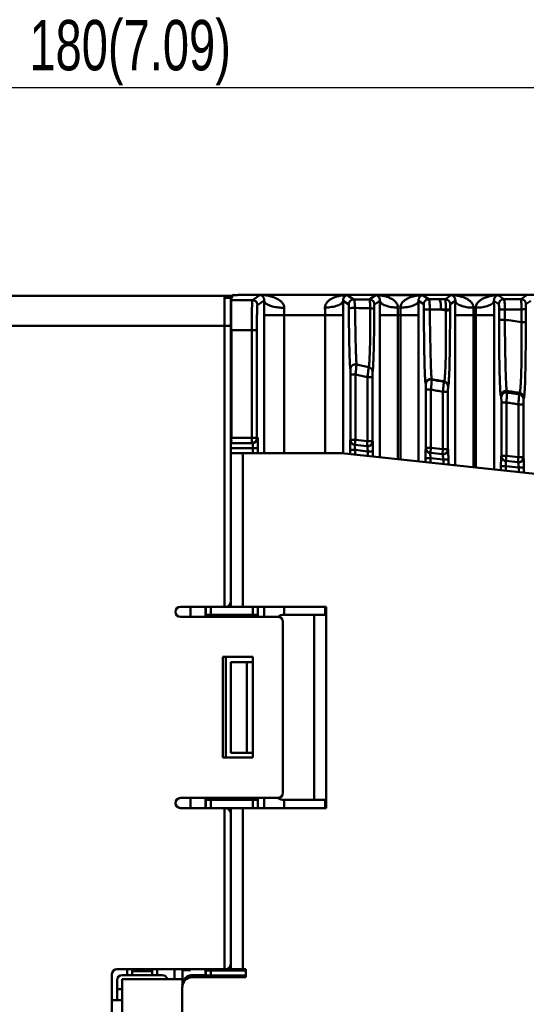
# Model space of a CAD drawing. Header units: millimetres. Extents: x -630 to -92, y 209 to 969.
# Tile 20 of 24: x -259 to -208, y 601 to 699. Entities that reach past the tile are written whole.
import ezdxf

# ---------------------------------------------------------------- set-up
doc = ezdxf.new("R2010")
doc.units = ezdxf.units.MM
doc.header["$LTSCALE"] = 32.67
doc.header["$PDMODE"] = 3
doc.header["$PDSIZE"] = 0.3125
doc.linetypes.add('AM_ISO08W050', pattern=[18, 12, -1.5, 3, -1.5])
doc.layers.get('0').update_dxf_attribs({"linetype": 'CONTINUOUS'})
doc.layers.get('Defpoints').update_dxf_attribs({"linetype": 'CONTINUOUS'})
doc.layers.add('AM_10', color=7, linetype='AM_ISO08W050', lineweight=50)
doc.styles.get("Standard").update_dxf_attribs({"font": 'txt', "width": 0.7})
doc.dimstyles.new('DIMSTYLE_1', dxfattribs={"dimtxt": 5, "dimasz": 0.1875, "dimexe": 0.18, "dimexo": 0.0625, "dimgap": 0.09, "dimtad": 1, "dimdsep": 46, "dimtxsty": 'Standard', "dimblk": '_FILLED', "dimblk1": '_FILLED', "dimblk2": '_FILLED', "dimcen": 0.09, "dimadec": 0, "dimazin": 0, "dimtp": 0.01, "dimtm": 0.01, "dimtfac": 1, "dimtofl": 0, "dimtmove": 0, "dimatfit": 3, "dimldrblk": '_FILLED', "dimfxl": 0, "dimtolj": 1, "dimarcsym": 0})

# ---------------------------------------------------------------- blocks, each defined once
blk = doc.blocks.new('_FILLED')
at = {"color": 0, "linetype": 'ByBlock'}
blk.add_solid([(0, 0), (-1, 0.2), (-1, -0.2)], dxfattribs=at)
blk = doc.blocks.new('*D3')
at = {"color": 0, "linetype": 'Continuous', "lineweight": -2}
for p, q in [((-337.847, 671.654), (-337.847, 693.411)), ((-157.847, 672.86), (-157.847, 693.411)), ((-161.347, 692.411), (-334.347, 692.411))]:
    blk.add_line(p, q, dxfattribs=at)
at = {"layer": 'Defpoints', "color": 0, "linetype": 'Continuous', "lineweight": 0}
for p in [(-337.847, 692.411), (-157.847, 671.86), (-337.847, 670.654)]:
    blk.add_point(p, dxfattribs=at)
at = {"color": 0, "linetype": 'Continuous', "lineweight": -2, "xscale": 3.5, "yscale": 3.5, "zscale": 3.5, "rotation": 180}
blk.add_blockref('_FILLED', (-337.847, 692.411), dxfattribs=at)
at = {"color": 0, "linetype": 'Continuous', "lineweight": -2, "xscale": 3.5, "yscale": 3.5, "zscale": 3.5}
blk.add_blockref('_FILLED', (-157.847, 692.411), dxfattribs=at)
at = {"color": 0, "linetype": 'Continuous', "insert": (-247.847, 695.911), "char_height": 5, "attachment_point": 5}
blk.add_mtext('\\A1;180(7.09)', dxfattribs=at)

msp = doc.modelspace()

# ---------------------------------------------------------------- linework, layer by layer
at = {"layer": 'AM_10', "color": 7, "linetype": 'Continuous'}
for p, q in [((-312.847, 671.76), (-237.67, 671.76)), ((-238.452, 640.86), (-238.452, 671.76)), ((-238.452, 671.56), (-237.771, 671.56)), ((-237.852, 641.36), (-237.852, 671.56)), ((-237.645, 671.811), (-237.847, 671.406)), ((-235.686, 671.334), (-237.812, 671.336)), ((-235.686, 671.334), (-234.926, 671.839)), ((-235.187, 670.834), (-234.522, 671.276)), ((-234.926, 671.839), (-226.267, 671.831)), ((-234.802, 671.86), (-157.847, 671.86)), ((-226.678, 671.271), (-226.116, 670.897)), ((-226.267, 671.831), (-225.616, 671.397)), ((-224.069, 671.401), (-223.426, 671.828)), ((-223.017, 671.269), (-223.569, 670.901)), ((-218.767, 671.824), (-223.426, 671.828)), ((-219.178, 671.264), (-218.655, 670.916)), ((-218.767, 671.824), (-218.155, 671.416)), ((-216.531, 671.419), (-215.926, 671.822)), ((-215.517, 671.262), (-216.032, 670.919)), ((-211.267, 671.817), (-215.926, 671.822)), ((-211.678, 671.258), (-211.187, 670.93)), ((-211.267, 671.817), (-210.686, 671.43)), ((-209.001, 671.433), (-208.426, 671.815)), ((-208.017, 671.255), (-208.501, 670.933)), ((-216.463, 670.392), (-216.463, 670.31)), ((-237.847, 669.46), (-237.852, 669.46)), ((-234.529, 669.837), (-234.529, 656.131)), ((-234.529, 669.837), (-232.53, 669.837)), ((-232.53, 669.837), (-232.53, 656.131)), ((-228.47, 669.834), (-232.53, 669.837)), ((-228.47, 669.834), (-228.47, 656.131)), ((-228.47, 669.833), (-226.67, 669.833)), ((-226.67, 669.833), (-226.67, 656.131)), ((-223.024, 655.723), (-223.024, 669.827)), ((-220.97, 669.827), (-223.024, 669.827)), ((-221.225, 655.531), (-221.225, 669.827)), ((-220.97, 669.827), (-220.97, 655.504)), ((-220.97, 669.827), (-219.17, 669.827)), ((-219.17, 669.827), (-219.17, 655.312)), ((-215.524, 654.923), (-215.524, 669.82)), ((-213.47, 669.82), (-215.524, 669.82)), ((-213.725, 654.731), (-213.725, 669.82)), ((-213.47, 669.82), (-213.47, 654.704)), ((-213.47, 669.82), (-211.67, 669.82)), ((-211.67, 669.82), (-211.67, 654.512)), ((-312.847, 668.76), (-237.852, 668.76)), ((-237.831, 668.76), (-237.809, 666.227)), ((-237.786, 668.336), (-237.786, 657.631)), ((-235.751, 668.334), (-237.786, 668.336)), ((-235.751, 657.131), (-235.751, 668.334)), ((-235.751, 668.334), (-235.251, 668.334)), ((-235.251, 657.631), (-235.251, 668.334)), ((-237.808, 657.631), (-237.808, 665.877)), ((-225.944, 657.448), (-225.944, 663.952)), ((-225.944, 663.952), (-225.444, 663.952)), ((-225.444, 657.448), (-225.444, 663.952)), ((-224.251, 663.684), (-224.251, 657.321)), ((-223.751, 663.684), (-224.251, 663.684)), ((-223.751, 663.684), (-223.751, 657.321)), ((-218.444, 656.648), (-218.444, 662.435)), ((-218.444, 662.435), (-217.944, 662.435)), ((-217.944, 656.648), (-217.944, 662.435)), ((-216.751, 662.22), (-216.751, 656.521)), ((-216.251, 662.22), (-216.751, 662.22)), ((-216.251, 662.22), (-216.251, 656.521)), ((-210.944, 655.848), (-210.944, 661.159)), ((-210.944, 661.159), (-210.444, 661.159)), ((-210.444, 655.848), (-210.444, 661.159)), ((-209.251, 660.973), (-209.251, 655.72)), ((-208.751, 660.973), (-209.251, 660.973)), ((-208.751, 660.973), (-208.751, 655.72)), ((-237.786, 657.631), (-235.173, 657.631)), ((-225.944, 657.448), (-225.444, 657.448)), ((-225.497, 656.951), (-225.444, 657.448)), ((-225.444, 657.448), (-224.251, 657.321)), ((-237.852, 656.631), (-235.146, 656.631)), ((-237.791, 657.131), (-235.672, 657.131)), ((-235.646, 656.631), (-235.646, 656.131)), ((-235.146, 656.631), (-235.146, 656.131)), ((-225.497, 656.951), (-224.304, 656.824)), ((-224.251, 657.321), (-224.304, 656.824)), ((-223.751, 657.321), (-224.251, 657.321)), ((-218.444, 656.648), (-217.944, 656.648)), ((-217.997, 656.151), (-217.944, 656.648)), ((-217.944, 656.648), (-216.751, 656.521)), ((-216.751, 656.521), (-216.804, 656.024)), ((-216.251, 656.521), (-216.751, 656.521)), ((-237.847, 656.131), (-226.847, 656.131)), ((-236.647, 656.131), (-236.647, 640.86)), ((-168.547, 649.91), (-226.847, 656.131)), ((-225.983, 656.039), (-225.983, 656.438)), ((-225.983, 656.438), (-225.483, 656.438)), ((-225.483, 655.986), (-225.483, 656.438)), ((-225.483, 656.438), (-224.212, 656.302)), ((-224.212, 656.302), (-224.212, 655.85)), ((-223.712, 656.302), (-224.212, 656.302)), ((-223.712, 656.302), (-223.712, 655.797)), ((-218.483, 655.238), (-218.483, 655.638)), ((-218.483, 655.638), (-217.983, 655.638)), ((-217.997, 656.151), (-216.804, 656.024)), ((-217.983, 655.185), (-217.983, 655.638)), ((-217.983, 655.638), (-216.712, 655.502)), ((-216.712, 655.502), (-216.712, 655.049)), ((-216.212, 655.502), (-216.712, 655.502)), ((-216.212, 655.502), (-216.212, 654.996)), ((-210.944, 655.848), (-210.444, 655.848)), ((-210.497, 655.351), (-210.444, 655.848)), ((-210.444, 655.848), (-209.251, 655.72)), ((-209.251, 655.72), (-209.304, 655.223)), ((-208.751, 655.72), (-209.251, 655.72)), ((-210.983, 654.438), (-210.983, 654.837)), ((-210.983, 654.837), (-210.483, 654.837)), ((-210.497, 655.351), (-209.304, 655.223)), ((-210.483, 654.385), (-210.483, 654.837)), ((-210.483, 654.837), (-209.212, 654.702)), ((-209.212, 654.702), (-209.212, 654.249)), ((-208.712, 654.702), (-209.212, 654.702)), ((-208.712, 654.702), (-208.712, 654.196)), ((-242.852, 640.86), (-228.347, 640.86)), ((-241.847, 639.86), (-241.847, 640.86)), ((-240.347, 640.86), (-240.347, 639.86)), ((-240.325, 640.86), (-240.325, 640.06)), ((-239.825, 640.86), (-239.825, 640.06)), ((-237.847, 641.36), (-237.847, 640.86)), ((-235.646, 640.86), (-235.646, 640.06)), ((-235.146, 640.86), (-235.146, 640.06)), ((-234.529, 640.86), (-234.529, 639.86)), ((-232.53, 640.86), (-232.53, 640.06)), ((-228.47, 640.86), (-228.47, 640.06)), ((-228.347, 620.86), (-228.347, 640.86)), ((-233.152, 639.86), (-242.852, 639.86)), ((-235.146, 640.06), (-240.325, 640.06)), ((-232.547, 640.06), (-228.347, 640.06)), ((-229.547, 640.06), (-229.547, 621.66)), ((-232.652, 622.36), (-232.652, 639.36)), ((-238.647, 635.879), (-238.647, 625.879)), ((-235.647, 635.879), (-238.647, 635.879)), ((-238.347, 625.879), (-238.347, 635.879)), ((-237.847, 626.36), (-237.847, 635.36)), ((-237.847, 635.36), (-235.647, 635.36)), ((-236.247, 626.36), (-236.247, 635.36)), ((-235.647, 625.879), (-235.647, 635.879)), ((-237.847, 626.36), (-235.647, 626.36)), ((-238.647, 625.879), (-235.647, 625.879)), ((-242.852, 621.86), (-233.152, 621.86)), ((-241.847, 620.86), (-241.847, 621.86)), ((-240.347, 621.86), (-240.347, 620.86)), ((-240.325, 621.66), (-240.325, 620.86)), ((-240.325, 621.66), (-235.146, 621.66)), ((-239.825, 621.66), (-239.825, 620.86)), ((-235.646, 620.86), (-235.646, 621.66)), ((-235.146, 620.86), (-235.146, 621.66)), ((-234.529, 621.86), (-234.529, 620.86)), ((-228.347, 621.66), (-232.547, 621.66)), ((-232.53, 621.66), (-232.53, 620.86)), ((-228.47, 621.66), (-228.47, 620.86)), ((-242.852, 620.86), (-228.347, 620.86)), ((-238.452, 604.86), (-238.452, 620.86)), ((-237.852, 605.36), (-237.852, 620.36)), ((-237.847, 620.86), (-237.847, 620.36)), ((-236.647, 620.86), (-236.647, 604.86)), ((-249.152, 604.86), (-236.347, 604.86)), ((-247.647, 604.26), (-247.647, 604.86)), ((-247.647, 604.76), (-245.647, 604.76)), ((-247.647, 604.66), (-245.647, 604.66)), ((-245.647, 604.86), (-245.647, 604.26)), ((-243.452, 604.86), (-243.452, 603.86)), ((-242.652, 603.102), (-242.652, 604.86)), ((-241.847, 604.76), (-242.652, 604.76)), ((-241.847, 604.76), (-241.847, 604.86)), ((-240.347, 604.86), (-240.347, 604.26)), ((-240.325, 604.86), (-240.325, 604.729)), ((-236.347, 604.729), (-240.325, 604.729)), ((-239.825, 604.86), (-239.825, 604.729)), ((-237.847, 605.36), (-237.847, 604.86)), ((-236.347, 604.06), (-236.347, 604.86)), ((-249.652, 576.36), (-249.652, 604.36)), ((-249.147, 601.76), (-249.147, 603.76)), ((-248.652, 603.86), (-248.652, 576.86)), ((-242.652, 603.86), (-248.652, 603.86)), ((-244.647, 604.26), (-248.647, 604.26)), ((-240.347, 604.26), (-241.659, 604.26)), ((-241.612, 604.213), (-241.659, 604.26)), ((-236.347, 604.06), (-241.659, 604.06)), ((-241.612, 604.06), (-241.612, 604.213)), ((-236.347, 604.213), (-241.612, 604.213)), ((-240.324, 604.237), (-240.347, 604.26)), ((-248.652, 602.86), (-249.147, 602.86)), ((-242.659, 603.06), (-242.659, 577.66)), ((-248.652, 601.76), (-249.652, 601.76))]:
    msp.add_line(p, q, dxfattribs=at)
at = {"layer": 'AM_10', "color": 4, "linetype": 'Continuous'}
for p, q in [((-248.147, 604.26), (-248.147, 604.86)), ((-245.147, 604.86), (-245.147, 604.26))]:
    msp.add_line(p, q, dxfattribs=at)
at = {"layer": 'AM_10', "color": 7, "linetype": 'Continuous'}
for centre, radius, start, end in [((-242.852, 640.36), 0.5, 90, 270), ((-238.352, 641.36), 0.5, 270, 0), ((-233.152, 639.36), 0.5, 0, 90), ((-232.547, 639.06), 1, 90, 126.83346), ((-233.152, 622.36), 0.5, 270, 0), ((-242.852, 621.36), 0.5, 90, 270), ((-232.547, 622.66), 1, 234, 270), ((-238.352, 620.36), 0.5, 0, 90), ((-249.152, 604.36), 0.5, 90, 180), ((-238.352, 605.36), 0.5, 270, 0), ((-248.647, 603.76), 0.5, 90, 180), ((-244.647, 603.76), 0.5, 11.58927, 90), ((-241.659, 603.06), 1, 90, 180)]:
    msp.add_arc(centre, radius, start, end, dxfattribs=at)
for points, start_tangent, end_tangent in [([(-237.788, 669.46), (-237.79, 669.821), (-237.794, 670.439), (-237.799, 670.917), (-237.805, 671.222), (-237.812, 671.336)], (-0.002853, 0.999996), (-0.447513, 0.894277)), ([(-235.041, 671.86), (-235.686, 671.857), (-236.475, 671.85), (-237.099, 671.84), (-237.501, 671.826), (-237.645, 671.811)], (-1, 0.000732), (-0.447841, -0.894113)), ([(-235.751, 668.334), (-235.749, 669.102), (-235.742, 669.819), (-235.732, 670.437), (-235.718, 670.915), (-235.703, 671.22), (-235.686, 671.334)], (0.000159, 1), (0.779226, 0.626743)), ([(-235.686, 671.334), (-235.436, 671.267), (-235.254, 671.084), (-235.187, 670.834)], (0.999999, -0.00137), (0.000456, -1)), ([(-234.926, 671.86), (-235.041, 671.86)], (-1, 0.000751), (-1, 0.000732)), ([(-234.802, 671.86), (-234.926, 671.86)], (-1, 0), (-1, 0.000751)), ([(-234.926, 671.839), (-234.884, 671.831), (-234.843, 671.818)], (0.991605, -0.129304), (0.936537, -0.350568)), ([(-234.926, 671.839), (-234.685, 671.83)], (0.999924, -0.012309), (0.997947, -0.064044)), ([(-234.843, 671.818), (-234.802, 671.8)], (0.936537, -0.350568), (0.892172, -0.451696)), ([(-234.802, 671.8), (-234.761, 671.776), (-234.721, 671.747), (-234.681, 671.711), (-234.645, 671.669), (-234.611, 671.621)], (0.892172, -0.451696), (0.530918, -0.847423)), ([(-234.685, 671.83), (-234.445, 671.808), (-234.206, 671.773), (-233.97, 671.725), (-233.736, 671.662), (-233.508, 671.583), (-233.292, 671.489), (-233.093, 671.379), (-232.896, 671.239), (-232.71, 671.052), (-232.572, 670.817), (-232.524, 670.556)], (0.997947, -0.064044), (-0.018888, -0.999822)), ([(-234.611, 671.621), (-234.578, 671.561), (-234.548, 671.482), (-234.527, 671.384), (-234.522, 671.276)], (0.530918, -0.847423), (-0.051136, -0.998692)), ([(-234.522, 671.276), (-234.527, 670.569), (-234.529, 669.837)], (-0.010075, -0.999949), (0.000079, -1)), ([(-234.522, 671.276), (-234.413, 671.057), (-234.124, 670.859), (-233.683, 670.7), (-233.132, 670.596), (-232.524, 670.556)], (0.067663, -0.997708), (0.99996, -0.008906)), ([(-226.267, 671.831), (-226.603, 671.813), (-226.993, 671.756), (-227.393, 671.651), (-227.759, 671.501), (-228.062, 671.312), (-228.291, 671.092), (-228.432, 670.849), (-228.478, 670.59)], (-0.999936, -0.01128), (0.021194, -0.999775)), ([(-228.478, 670.59), (-227.799, 670.647), (-227.22, 670.795), (-226.827, 671.014), (-226.678, 671.271)], (0.999959, 0.009041), (0.0638, 0.997963)), ([(-226.267, 671.831), (-226.332, 671.818), (-226.406, 671.787), (-226.482, 671.736), (-226.551, 671.667), (-226.607, 671.583), (-226.649, 671.487), (-226.673, 671.381), (-226.678, 671.271)], (-0.993027, -0.117884), (0.049549, -0.998772)), ([(-226.678, 671.271), (-226.672, 670.566), (-226.67, 669.833)], (0.010675, -0.999943), (-0.000086, -1)), ([(-226.116, 670.897), (-226.049, 671.147), (-225.866, 671.33), (-225.616, 671.397)], (0.000458, 1), (1, -0.000457)), ([(-224.069, 671.401), (-224.846, 671.399), (-225.616, 671.397)], (-0.999996, -0.002865), (-0.999995, -0.003086)), ([(-225.493, 670.553), (-225.496, 670.671), (-225.501, 670.783), (-225.508, 670.891), (-225.517, 670.996), (-225.528, 671.097), (-225.542, 671.19), (-225.557, 671.273), (-225.576, 671.338), (-225.595, 671.38), (-225.616, 671.397)], (-0.021385, 0.999771), (-0.990373, 0.138427)), ([(-224.069, 671.401), (-224.058, 671.392), (-224.047, 671.369), (-224.036, 671.33), (-224.025, 671.272), (-224.014, 671.195), (-224.003, 671.095), (-223.994, 670.973), (-223.986, 670.833), (-223.98, 670.68), (-223.977, 670.523)], (0.982416, -0.186705), (0.012824, -0.999918)), ([(-223.569, 670.901), (-223.636, 671.151), (-223.819, 671.334), (-224.069, 671.401)], (-0.000457, 1), (-0.999999, 0.00137)), ([(-223.017, 671.269), (-223.022, 671.38), (-223.046, 671.486), (-223.088, 671.581), (-223.143, 671.664), (-223.211, 671.733), (-223.288, 671.784), (-223.362, 671.815), (-223.426, 671.828)], (0.049647, 0.998767), (-0.992813, 0.119675)), ([(-221.218, 670.586), (-221.265, 670.847), (-221.409, 671.091), (-221.637, 671.309), (-221.935, 671.495), (-222.297, 671.646), (-222.699, 671.752), (-223.091, 671.81), (-223.426, 671.828)], (0.019678, 0.999806), (-0.999914, 0.013106)), ([(-223.024, 669.827), (-223.022, 670.561), (-223.017, 671.269)], (-0.000086, 1), (0.010711, 0.999943)), ([(-221.218, 670.586), (-221.896, 670.643), (-222.475, 670.792), (-222.868, 671.011), (-223.017, 671.269)], (-0.999955, 0.009467), (-0.063581, 0.997977)), ([(-218.767, 671.824), (-219.103, 671.807), (-219.493, 671.75), (-219.893, 671.644), (-220.259, 671.494), (-220.562, 671.305), (-220.791, 671.086), (-220.932, 670.842), (-220.978, 670.583)], (-0.999936, -0.01128), (0.021194, -0.999775)), ([(-220.978, 670.583), (-220.299, 670.64), (-219.72, 670.788), (-219.327, 671.007), (-219.178, 671.264)], (0.999959, 0.009041), (0.063781, 0.997964)), ([(-218.767, 671.824), (-218.832, 671.811), (-218.906, 671.78), (-218.982, 671.729), (-219.051, 671.66), (-219.107, 671.576), (-219.149, 671.48), (-219.173, 671.375), (-219.178, 671.264)], (-0.993027, -0.117884), (0.049549, -0.998772)), ([(-219.178, 671.264), (-219.172, 670.559), (-219.17, 669.827)], (0.010754, -0.999942), (-0.00009, -1)), ([(-218.655, 670.916), (-218.588, 671.166), (-218.405, 671.349), (-218.155, 671.416)], (0.000457, 1), (1, -0.000457)), ([(-217.107, 671.418), (-217.632, 671.417), (-218.155, 671.416)], (-0.999998, -0.002002), (-0.999998, -0.00212)), ([(-218.057, 670.411), (-218.064, 670.791), (-218.086, 671.115), (-218.118, 671.334), (-218.155, 671.416)], (-0.00066, 1), (-0.984636, 0.174618)), ([(-216.531, 671.419), (-216.819, 671.419), (-217.107, 671.418)], (-0.999998, -0.001973), (-0.999998, -0.002001)), ([(-216.943, 670.391), (-216.955, 670.778), (-216.99, 671.109), (-217.044, 671.334), (-217.107, 671.418)], (0.002647, 0.999996), (-0.994518, 0.104568)), ([(-216.531, 671.419), (-216.505, 671.335), (-216.483, 671.11), (-216.468, 670.778), (-216.463, 670.392)], (0.968816, -0.247783), (-0.000745, -1)), ([(-216.032, 670.919), (-216.099, 671.169), (-216.282, 671.352), (-216.531, 671.419)], (-0.000455, 1), (-0.999999, 0.00137)), ([(-215.517, 671.262), (-215.522, 671.373), (-215.546, 671.479), (-215.588, 671.574), (-215.643, 671.657), (-215.711, 671.726), (-215.788, 671.777), (-215.862, 671.808), (-215.926, 671.822)], (0.049647, 0.998767), (-0.992813, 0.119675)), ([(-213.718, 670.579), (-213.765, 670.84), (-213.909, 671.085), (-214.137, 671.302), (-214.435, 671.488), (-214.797, 671.639), (-215.199, 671.745), (-215.591, 671.803), (-215.926, 671.822)], (0.019678, 0.999806), (-0.999914, 0.013106)), ([(-215.524, 669.82), (-215.522, 670.554), (-215.517, 671.262)], (-0.000086, 1), (0.010711, 0.999943)), ([(-213.718, 670.579), (-214.396, 670.636), (-214.975, 670.785), (-215.368, 671.004), (-215.517, 671.262)], (-0.999955, 0.009467), (-0.063581, 0.997977)), ([(-211.267, 671.817), (-211.603, 671.8), (-211.993, 671.743), (-212.393, 671.638), (-212.759, 671.487), (-213.062, 671.299), (-213.291, 671.079), (-213.432, 670.835), (-213.478, 670.576)], (-0.999936, -0.01128), (0.021194, -0.999775)), ([(-213.478, 670.576), (-212.799, 670.633), (-212.22, 670.782), (-211.827, 671.001), (-211.678, 671.258)], (0.999959, 0.009041), (0.063781, 0.997964)), ([(-211.267, 671.817), (-211.332, 671.804), (-211.406, 671.773), (-211.482, 671.723), (-211.551, 671.653), (-211.607, 671.569), (-211.649, 671.473), (-211.673, 671.368), (-211.678, 671.258)], (-0.993027, -0.117884), (0.049549, -0.998772)), ([(-211.678, 671.258), (-211.672, 670.552), (-211.67, 669.82)], (0.010754, -0.999942), (-0.00009, -1)), ([(-211.187, 670.93), (-211.12, 671.18), (-210.937, 671.363), (-210.686, 671.43)], (0.000455, 1), (1, -0.000457)), ([(-209.001, 671.433), (-209.844, 671.431), (-210.686, 671.43)], (-0.999999, -0.001603), (-0.999999, -0.001687)), ([(-210.6, 670.407), (-210.606, 670.793), (-210.625, 671.123), (-210.653, 671.347), (-210.686, 671.43)], (0.001111, 0.999999), (-0.980385, 0.197092)), ([(-209.001, 671.433), (-208.978, 671.349), (-208.96, 671.126), (-208.947, 670.797), (-208.943, 670.412)], (0.957669, -0.287873), (-0.000269, -1)), ([(-208.501, 670.933), (-208.568, 671.183), (-208.751, 671.366), (-209.001, 671.433)], (-0.000454, 1), (-0.999999, 0.00137)), ([(-235.251, 668.334), (-235.249, 668.971), (-235.243, 669.57), (-235.232, 670.086), (-235.219, 670.486), (-235.203, 670.74), (-235.187, 670.834)], (0.000006, 1), (0.828501, 0.559988)), ([(-232.524, 670.556), (-232.529, 670.203), (-232.53, 669.837)], (-0.019302, -0.999814), (0.000925, -1)), ([(-228.478, 670.59), (-228.472, 670.219), (-228.47, 669.834)], (0.02119, -0.999775), (0.000813, -1)), ([(-226.103, 670.475), (-226.104, 670.534), (-226.104, 670.59), (-226.105, 670.644), (-226.106, 670.697), (-226.107, 670.747), (-226.108, 670.794), (-226.11, 670.835), (-226.112, 670.867), (-226.116, 670.897)], (-0.004227, 0.999991), (-0.831663, 0.555281)), ([(-226.103, 670.475), (-226.05, 670.509), (-225.91, 670.536), (-225.712, 670.552), (-225.493, 670.553)], (0.160071, 0.987105), (0.999488, -0.032)), ([(-225.954, 664.458), (-225.991, 664.907), (-226.024, 665.62), (-226.053, 666.569), (-226.076, 667.721), (-226.093, 669.037), (-226.103, 670.475)], (-0.121539, 0.992587), (-0.004218, 0.999991)), ([(-225.344, 664.935), (-225.369, 665.353), (-225.395, 666.018), (-225.421, 666.904), (-225.447, 667.98), (-225.471, 669.21), (-225.493, 670.553)], (-0.082848, 0.996562), (-0.014754, 0.999891)), ([(-223.977, 670.523), (-224.738, 670.538), (-225.493, 670.553)], (-0.999807, 0.019636), (-0.9998, 0.019977)), ([(-223.977, 670.523), (-223.973, 669.101), (-223.983, 667.799), (-224.004, 666.665), (-224.038, 665.741), (-224.081, 665.064), (-224.134, 664.667)], (0.00701, -0.999975), (-0.221972, -0.975053)), ([(-223.582, 670.462), (-223.637, 670.489), (-223.777, 670.511), (-223.977, 670.523)], (-0.202581, 0.979265), (-0.999543, 0.030243)), ([(-223.582, 670.462), (-223.592, 668.94), (-223.609, 667.546), (-223.634, 666.331), (-223.665, 665.34), (-223.701, 664.613), (-223.74, 664.186)], (-0.003288, -0.999995), (-0.151283, -0.98849)), ([(-223.569, 670.901), (-223.572, 670.885), (-223.574, 670.866), (-223.576, 670.837), (-223.577, 670.798), (-223.579, 670.748), (-223.58, 670.687), (-223.581, 670.617), (-223.582, 670.541), (-223.582, 670.462)], (-0.832708, -0.553713), (-0.003305, -0.999995)), ([(-221.225, 669.827), (-221.223, 670.213), (-221.218, 670.586)], (-0.000834, 1), (0.019611, 0.999808)), ([(-220.978, 670.583), (-220.972, 670.212), (-220.97, 669.827)], (0.021203, -0.999775), (0.000813, -1)), ([(-218.642, 670.413), (-218.643, 670.603), (-218.646, 670.765), (-218.65, 670.875), (-218.655, 670.916)], (0.000171, 1), (-0.8289, 0.559397)), ([(-218.467, 662.985), (-218.507, 663.293), (-218.545, 663.916), (-218.578, 664.824), (-218.605, 665.978), (-218.626, 667.333), (-218.638, 668.835), (-218.642, 670.413)], (-0.27036, 0.962759), (0.000127, 1)), ([(-218.642, 670.413), (-218.592, 670.412), (-218.459, 670.411), (-218.27, 670.411), (-218.057, 670.411)], (0.979432, -0.201774), (1, 0.000798)), ([(-217.878, 663.475), (-217.904, 663.762), (-217.933, 664.343), (-217.961, 665.189), (-217.989, 666.265), (-218.015, 667.528), (-218.038, 668.93), (-218.057, 670.411)], (-0.186991, 0.982362), (-0.010981, 0.99994)), ([(-216.943, 670.391), (-217.501, 670.401), (-218.057, 670.411)], (-0.999838, 0.017972), (-0.999834, 0.018244)), ([(-216.463, 670.392), (-216.703, 670.391), (-216.943, 670.391)], (-0.999996, -0.002931), (-0.999996, -0.00296)), ([(-216.463, 670.31), (-216.703, 670.35), (-216.943, 670.391)], (-0.986295, 0.164989), (-0.986052, 0.166436)), ([(-216.463, 670.31), (-216.452, 668.807), (-216.453, 667.383), (-216.468, 666.098), (-216.494, 665.002), (-216.532, 664.141), (-216.579, 663.552), (-216.634, 663.268)], (0.011871, -0.99993), (-0.424546, -0.905406)), ([(-216.045, 670.406), (-216.103, 670.399), (-216.253, 670.395), (-216.463, 670.392)], (-0.684398, -0.729109), (-0.999986, -0.005354)), ([(-216.045, 670.324), (-216.103, 670.317), (-216.253, 670.313), (-216.463, 670.31)], (-0.682746, -0.730656), (-0.999986, -0.005349)), ([(-216.045, 670.324), (-216.048, 668.72), (-216.061, 667.194), (-216.081, 665.816), (-216.108, 664.64), (-216.142, 663.716), (-216.181, 663.083), (-216.222, 662.778)], (0.000711, -1), (-0.298487, -0.954414)), ([(-216.032, 670.919), (-216.037, 670.877), (-216.041, 670.764), (-216.044, 670.598), (-216.045, 670.406)], (-0.831041, -0.556211), (0.00076, -1)), ([(-216.045, 670.406), (-216.045, 670.365), (-216.045, 670.324)], (0.00073, -1), (0.00073, -1)), ([(-213.725, 669.82), (-213.723, 670.206), (-213.718, 670.579)], (-0.000834, 1), (0.019611, 0.999808)), ([(-213.478, 670.576), (-213.472, 670.205), (-213.47, 669.82)], (0.021203, -0.999775), (0.000813, -1)), ([(-211.174, 670.419), (-211.175, 670.611), (-211.177, 670.776), (-211.182, 670.888), (-211.187, 670.93)], (0.000611, 1), (-0.829817, 0.558035)), ([(-211.174, 670.419), (-211.124, 670.415), (-210.995, 670.411), (-210.81, 670.408), (-210.6, 670.408)], (0.7615, -0.648164), (0.999996, 0.002736)), ([(-211.174, 669.394), (-211.174, 669.906), (-211.174, 670.419)], (0.000577, 1), (0.000582, 1)), ([(-210.601, 669.383), (-210.601, 669.895), (-210.6, 670.407)], (0.001, 1), (0.001009, 0.999999)), ([(-208.943, 670.412), (-209.772, 670.41), (-210.6, 670.407)], (-0.999997, -0.002453), (-0.999997, -0.002561)), ([(-208.514, 670.423), (-208.574, 670.418), (-208.728, 670.414), (-208.943, 670.412)], (-0.782211, -0.623013), (-0.999994, -0.003576)), ([(-208.943, 670.412), (-208.943, 669.776), (-208.943, 669.141)], (0.000132, -1), (0.00013, -1)), ([(-208.501, 670.933), (-208.506, 670.891), (-208.511, 670.779), (-208.514, 670.614), (-208.514, 670.423)], (-0.83072, -0.55669), (0.000578, -1)), ([(-208.514, 670.423), (-208.514, 669.786), (-208.514, 669.151)], (0.000548, -1), (0.000542, -1)), ([(-237.787, 669.104), (-237.788, 669.46)], (-0.001394, 0.999999), (-0.002853, 0.999996)), ([(-210.998, 661.815), (-211.039, 662.129), (-211.077, 662.766), (-211.111, 663.695), (-211.138, 664.878), (-211.159, 666.263), (-211.171, 667.793), (-211.174, 669.394)], (-0.272649, 0.962114), (0.000559, 1)), ([(-211.174, 669.394), (-211.125, 669.39), (-210.996, 669.386), (-210.811, 669.384), (-210.601, 669.383)], (0.765093, -0.643919), (0.999996, 0.002692)), ([(-210.421, 662.307), (-210.449, 662.6), (-210.479, 663.194), (-210.509, 664.061), (-210.537, 665.163), (-210.563, 666.455), (-210.584, 667.883), (-210.601, 669.383)], (-0.201463, 0.979496), (-0.009324, 0.999957)), ([(-208.943, 669.141), (-210.601, 669.383)], (-0.989829, 0.142265), (-0.989094, 0.147285)), ([(-237.787, 668.76), (-237.787, 669.104)], (-0.00142, 0.999999), (-0.001394, 0.999999)), ([(-237.786, 668.336), (-237.787, 668.76)], (0, 1), (-0.00142, 0.999999)), ([(-208.943, 669.141), (-208.933, 667.646), (-208.937, 666.227), (-208.952, 664.945), (-208.979, 663.851), (-209.016, 662.991), (-209.063, 662.404), (-209.116, 662.12)], (0.010173, -0.999948), (-0.408647, -0.912693)), ([(-208.514, 669.151), (-208.573, 669.146), (-208.727, 669.142), (-208.943, 669.141)], (-0.782707, -0.62239), (-0.999994, -0.003514)), ([(-208.514, 669.151), (-208.517, 667.556), (-208.53, 666.035), (-208.55, 664.659), (-208.578, 663.485), (-208.612, 662.562), (-208.65, 661.932), (-208.692, 661.628)], (0.000524, -1), (-0.29696, -0.95489)), ([(-237.809, 666.227), (-237.809, 666.124), (-237.808, 666.005), (-237.808, 665.877)], (0.008576, -0.999963), (0, -1)), ([(-225.954, 664.458), (-225.904, 664.669), (-225.765, 664.839), (-225.565, 664.934), (-225.344, 664.935)], (0.005445, 0.999985), (0.977341, -0.211671)), ([(-225.944, 663.952), (-225.944, 664.126), (-225.947, 664.279), (-225.95, 664.394), (-225.954, 664.458)], (0.000012, 1), (-0.121234, 0.992624)), ([(-225.444, 663.952), (-225.407, 664.29), (-225.375, 664.587), (-225.353, 664.811), (-225.344, 664.935)], (0.11215, 0.993691), (0.047769, 0.998858)), ([(-224.134, 664.667), (-224.741, 664.8), (-225.344, 664.935)], (-0.977242, 0.212128), (-0.975246, 0.221123)), ([(-224.134, 664.667), (-224.151, 664.55), (-224.178, 664.328), (-224.213, 664.027), (-224.251, 663.684)], (-0.183019, -0.983109), (-0.107175, -0.99424)), ([(-223.74, 664.186), (-223.791, 664.4), (-223.932, 664.572), (-224.134, 664.667)], (-0.004487, 0.99999), (-0.976821, 0.214056)), ([(-224.251, 663.684), (-224.849, 663.817), (-225.444, 663.952)], (-0.97657, 0.215198), (-0.974432, 0.224681)), ([(-223.74, 664.186), (-223.744, 664.126), (-223.748, 664.013), (-223.75, 663.859), (-223.751, 663.684)], (-0.150861, -0.988555), (0.000019, -1)), ([(-218.467, 662.985), (-218.42, 663.196), (-218.287, 663.367), (-218.094, 663.466), (-217.877, 663.475)], (0.002252, 0.999997), (0.984292, -0.176547)), ([(-218.456, 662.944), (-218.408, 663.155), (-218.275, 663.326), (-218.083, 663.425), (-217.866, 663.434)], (0.00242, 0.999997), (0.984305, -0.176473)), ([(-217.944, 662.435), (-217.933, 662.552), (-217.924, 662.664), (-217.914, 662.774), (-217.905, 662.884), (-217.896, 662.992), (-217.888, 663.097), (-217.88, 663.196), (-217.874, 663.284), (-217.869, 663.356), (-217.866, 663.407), (-217.866, 663.434)], (0.089493, 0.995987), (-0.058501, 0.998287)), ([(-217.866, 663.434), (-217.872, 663.454), (-217.878, 663.475)], (-0.270404, 0.962747), (-0.270502, 0.962719)), ([(-216.634, 663.268), (-217.878, 663.475)], (-0.986785, 0.162037), (-0.986175, 0.165707)), ([(-216.651, 663.214), (-217.26, 663.323), (-217.866, 663.434)], (-0.984356, 0.176189), (-0.983652, 0.180079)), ([(-218.456, 662.944), (-218.461, 662.964), (-218.467, 662.985)], (-0.270865, 0.962617), (-0.270958, 0.962591)), ([(-218.444, 662.435), (-218.444, 662.495), (-218.444, 662.551), (-218.444, 662.608), (-218.445, 662.663), (-218.446, 662.719), (-218.447, 662.772), (-218.448, 662.822), (-218.45, 662.867), (-218.452, 662.904), (-218.453, 662.93), (-218.456, 662.944)], (-0.000001, 1), (-0.271014, 0.962575)), ([(-216.751, 662.22), (-217.349, 662.327), (-217.944, 662.435)], (-0.9844, 0.175943), (-0.983712, 0.179751)), ([(-216.651, 663.214), (-216.654, 663.196), (-216.659, 663.164), (-216.665, 663.114), (-216.672, 663.044), (-216.682, 662.954), (-216.693, 662.84), (-216.707, 662.704), (-216.721, 662.551), (-216.736, 662.387), (-216.751, 662.22)], (-0.238193, -0.971218), (-0.08769, -0.996148)), ([(-216.634, 663.268), (-216.643, 663.241), (-216.651, 663.214)], (-0.29881, -0.954313), (-0.298656, -0.954361)), ([(-216.239, 662.723), (-216.292, 662.947), (-216.44, 663.122), (-216.651, 663.214)], (-0.0022, 0.999998), (-0.984189, 0.177122)), ([(-216.222, 662.778), (-216.275, 663.001), (-216.423, 663.177), (-216.634, 663.268)], (-0.002184, 0.999998), (-0.984196, 0.177081)), ([(-216.239, 662.723), (-216.242, 662.698), (-216.244, 662.673), (-216.245, 662.638), (-216.247, 662.592), (-216.248, 662.534), (-216.249, 662.466), (-216.25, 662.388), (-216.251, 662.305), (-216.251, 662.22)], (-0.298992, -0.954256), (-0.000001, -1)), ([(-216.222, 662.778), (-216.231, 662.751), (-216.239, 662.723)], (-0.299197, -0.954191), (-0.299034, -0.954242)), ([(-210.998, 661.815), (-210.952, 662.023), (-210.823, 662.193), (-210.634, 662.294), (-210.421, 662.307)], (0.002222, 0.999998), (0.988253, -0.152824)), ([(-210.956, 661.665), (-210.977, 661.74), (-210.998, 661.815)], (-0.272988, 0.962018), (-0.273252, 0.961943)), ([(-210.956, 661.665), (-210.909, 661.873), (-210.78, 662.043), (-210.591, 662.144), (-210.378, 662.157)], (0.002447, 0.999997), (0.988284, -0.152625)), ([(-210.944, 661.159), (-210.944, 661.218), (-210.944, 661.274), (-210.944, 661.33), (-210.945, 661.386), (-210.946, 661.441), (-210.947, 661.494), (-210.948, 661.544), (-210.95, 661.589), (-210.952, 661.625), (-210.953, 661.651), (-210.956, 661.665)], (-0.000001, 1), (-0.273136, 0.961976)), ([(-210.444, 661.159), (-210.435, 661.275), (-210.426, 661.387), (-210.418, 661.497), (-210.41, 661.607), (-210.403, 661.716), (-210.395, 661.82), (-210.389, 661.919), (-210.384, 662.008), (-210.38, 662.079), (-210.378, 662.13), (-210.378, 662.157)], (0.07764, 0.996981), (-0.070018, 0.997546)), ([(-210.378, 662.157), (-210.399, 662.232), (-210.421, 662.307)], (-0.272514, 0.962152), (-0.272795, 0.962072)), ([(-209.116, 662.12), (-210.421, 662.307)], (-0.990181, 0.139794), (-0.989627, 0.143661)), ([(-209.163, 661.967), (-209.772, 662.062), (-210.378, 662.157)], (-0.988355, 0.152165), (-0.987746, 0.15607)), ([(-209.163, 661.967), (-209.166, 661.95), (-209.17, 661.917), (-209.176, 661.867), (-209.182, 661.798), (-209.191, 661.707), (-209.201, 661.594), (-209.212, 661.458), (-209.225, 661.304), (-209.238, 661.14), (-209.251, 660.973)], (-0.225625, -0.974214), (-0.075821, -0.997121)), ([(-209.116, 662.12), (-209.139, 662.044), (-209.163, 661.967)], (-0.297271, -0.954793), (-0.296954, -0.954892)), ([(-208.739, 661.475), (-208.794, 661.702), (-208.947, 661.879), (-209.163, 661.967)], (-0.002168, 0.999998), (-0.988182, 0.153286)), ([(-208.692, 661.628), (-208.747, 661.854), (-208.899, 662.032), (-209.116, 662.12)], (-0.002208, 0.999998), (-0.988202, 0.153153)), ([(-208.739, 661.475), (-208.742, 661.45), (-208.744, 661.425), (-208.745, 661.39), (-208.747, 661.344), (-208.748, 661.287), (-208.749, 661.218), (-208.75, 661.141), (-208.751, 661.058), (-208.751, 660.973)], (-0.297281, -0.95479), (-0.000001, -1)), ([(-208.692, 661.628), (-208.715, 661.552), (-208.739, 661.475)], (-0.29766, -0.954672), (-0.297321, -0.954778)), ([(-209.251, 660.973), (-209.849, 661.065), (-210.444, 661.159)], (-0.988387, 0.15196), (-0.987792, 0.155779)), ([(-237.808, 657.631), (-237.808, 657.44), (-237.809, 657.278), (-237.811, 657.169), (-237.812, 657.131)], (0, -1), (-1, 0)), ([(-237.791, 657.131), (-237.789, 657.169), (-237.788, 657.278), (-237.787, 657.44), (-237.786, 657.631)], (1, 0), (0, 1)), ([(-235.251, 657.631), (-235.287, 657.444), (-235.393, 657.282), (-235.558, 657.17), (-235.674, 657.137)], (0, -1), (-0.987972, -0.15463)), ([(-235.173, 657.631), (-235.239, 657.381), (-235.422, 657.198)], (0, -1), (-0.867008, -0.498294)), ([(-235.173, 657.631), (-235.164, 657.582), (-235.157, 657.44), (-235.151, 657.218)], (0.999891, -0.014769), (-0.005735, -0.999984)), ([(-225.983, 656.438), (-225.982, 656.746), (-225.978, 657.024), (-225.972, 657.245), (-225.965, 657.389), (-225.957, 657.441)], (-0.000028, 1), (0.863532, 0.504294)), ([(-225.957, 657.441), (-225.899, 657.206), (-225.737, 657.027), (-225.51, 656.944)], (0.000386, -1), (0.994309, -0.106536)), ([(-225.944, 657.448), (-225.91, 657.268), (-225.812, 657.111), (-225.668, 657.002), (-225.497, 656.951)], (0.000386, -1), (0.994309, -0.106536)), ([(-235.674, 657.137), (-235.751, 657.131)], (-0.987972, -0.15463), (-1, 0)), ([(-235.422, 657.198), (-235.672, 657.131)], (-0.867008, -0.498294), (-1, 0)), ([(-235.672, 657.131), (-235.664, 657.107), (-235.657, 657.036), (-235.651, 656.925)], (0.999995, -0.003231), (0.023194, -0.999731)), ([(-235.651, 656.925), (-235.647, 656.786), (-235.646, 656.631)], (0.023194, -0.999731), (-0.000007, -1)), ([(-235.151, 657.218), (-235.148, 656.94), (-235.146, 656.631)], (-0.005735, -0.999984), (-0.000065, -1)), ([(-225.483, 656.438), (-225.498, 656.594), (-225.509, 656.735), (-225.515, 656.846), (-225.515, 656.918), (-225.51, 656.944)], (-0.10408, 0.994569), (0.971718, 0.236144)), ([(-223.751, 657.321), (-223.795, 657.116), (-223.922, 656.945), (-224.103, 656.844), (-224.304, 656.824)], (-0.000532, -1), (-0.994406, 0.105622)), ([(-224.133, 656.822), (-224.29, 656.814)], (-0.977725, -0.209891), (-0.994406, 0.105622)), ([(-224.29, 656.814), (-224.28, 656.786), (-224.265, 656.712), (-224.247, 656.6), (-224.229, 656.459), (-224.212, 656.302)], (0.918172, -0.396183), (0.104105, -0.994566)), ([(-224.091, 656.833), (-224.133, 656.822)], (-0.956929, -0.29032), (-0.977725, -0.209891)), ([(-223.901, 656.941), (-224.019, 656.861), (-224.091, 656.833)], (-0.740334, -0.672239), (-0.956929, -0.29032)), ([(-223.738, 657.311), (-223.814, 657.046), (-223.901, 656.941)], (-0.000532, -1), (-0.740334, -0.672239)), ([(-223.738, 657.311), (-223.73, 657.257), (-223.722, 657.111), (-223.717, 656.889), (-223.713, 656.611), (-223.712, 656.302)], (0.782035, -0.623235), (-0.000041, -1)), ([(-218.483, 655.638), (-218.482, 655.946), (-218.478, 656.223), (-218.472, 656.445), (-218.465, 656.588), (-218.457, 656.64)], (-0.000028, 1), (0.863532, 0.504294)), ([(-218.457, 656.64), (-218.399, 656.406), (-218.237, 656.226), (-218.01, 656.143)], (0.000386, -1), (0.994309, -0.106536)), ([(-218.444, 656.648), (-218.41, 656.468), (-218.312, 656.31), (-218.168, 656.201), (-217.997, 656.151)], (0.000386, -1), (0.994309, -0.106536)), ([(-216.251, 656.521), (-216.295, 656.316), (-216.422, 656.145), (-216.603, 656.043), (-216.804, 656.024)], (-0.000532, -1), (-0.994406, 0.105622)), ([(-216.238, 656.51), (-216.314, 656.245), (-216.401, 656.14)], (-0.000532, -1), (-0.740334, -0.672239)), ([(-216.238, 656.51), (-216.23, 656.456), (-216.222, 656.311), (-216.217, 656.088), (-216.213, 655.81), (-216.212, 655.502)], (0.782035, -0.623235), (-0.000041, -1)), ([(-217.983, 655.638), (-217.998, 655.794), (-218.009, 655.934), (-218.015, 656.045), (-218.015, 656.117), (-218.01, 656.143)], (-0.10408, 0.994569), (0.971718, 0.236144)), ([(-216.633, 656.022), (-216.79, 656.013)], (-0.977725, -0.209891), (-0.994406, 0.105622)), ([(-216.79, 656.013), (-216.78, 655.985), (-216.765, 655.912), (-216.747, 655.799), (-216.729, 655.658), (-216.712, 655.502)], (0.918172, -0.396183), (0.104105, -0.994566)), ([(-216.591, 656.033), (-216.633, 656.022)], (-0.956929, -0.29032), (-0.977725, -0.209891)), ([(-216.401, 656.14), (-216.519, 656.061), (-216.591, 656.033)], (-0.740334, -0.672239), (-0.956929, -0.29032)), ([(-210.983, 654.837), (-210.982, 655.146), (-210.978, 655.423), (-210.972, 655.644), (-210.965, 655.788), (-210.957, 655.84)], (-0.000028, 1), (0.863532, 0.504294)), ([(-210.957, 655.84), (-210.899, 655.606), (-210.737, 655.426), (-210.51, 655.343)], (0.000386, -1), (0.994309, -0.106536)), ([(-210.944, 655.848), (-210.91, 655.668), (-210.812, 655.51), (-210.668, 655.401), (-210.497, 655.351)], (0.000386, -1), (0.994309, -0.106536)), ([(-208.751, 655.72), (-208.795, 655.515), (-208.922, 655.344), (-209.103, 655.243), (-209.304, 655.223)], (-0.000532, -1), (-0.994406, 0.105622)), ([(-208.738, 655.71), (-208.814, 655.445), (-208.901, 655.34)], (-0.000532, -1), (-0.740334, -0.672239)), ([(-208.738, 655.71), (-208.73, 655.656), (-208.722, 655.511), (-208.717, 655.288), (-208.713, 655.01), (-208.712, 654.702)], (0.782035, -0.623235), (-0.000041, -1)), ([(-210.483, 654.837), (-210.498, 654.994), (-210.509, 655.134), (-210.515, 655.245), (-210.515, 655.317), (-210.51, 655.343)], (-0.10408, 0.994569), (0.971718, 0.236144)), ([(-209.133, 655.222), (-209.29, 655.213)], (-0.977725, -0.209891), (-0.994406, 0.105622)), ([(-209.29, 655.213), (-209.28, 655.185), (-209.265, 655.112), (-209.247, 654.999), (-209.229, 654.858), (-209.212, 654.702)], (0.918172, -0.396183), (0.104105, -0.994566)), ([(-209.091, 655.232), (-209.133, 655.222)], (-0.956929, -0.29032), (-0.977725, -0.209891)), ([(-208.901, 655.34), (-209.019, 655.26), (-209.091, 655.232)], (-0.740334, -0.672239), (-0.956929, -0.29032)), ([(-240.325, 640.06), (-240.325, 639.978), (-240.325, 639.902), (-240.325, 639.86)], (-0.000002, -1), (0.002602, -0.999997)), ([(-239.825, 640.06), (-239.825, 640.035), (-239.825, 640.012), (-239.825, 639.989), (-239.825, 639.967), (-239.824, 639.945), (-239.824, 639.923), (-239.823, 639.901), (-239.822, 639.883), (-239.82, 639.862)], (0, -1), (0.216736, -0.97623)), ([(-235.646, 640.06), (-235.646, 640.03), (-235.647, 640.004), (-235.648, 639.98), (-235.649, 639.957), (-235.65, 639.934), (-235.652, 639.912), (-235.655, 639.892), (-235.658, 639.875), (-235.664, 639.86)], (-0.000002, -1), (-1, -0.000384)), ([(-235.146, 640.06), (-235.147, 639.957), (-235.147, 639.866), (-235.147, 639.86)], (-0.000015, -1), (-0.007839, -0.999969)), ([(-240.325, 621.86), (-240.325, 621.792), (-240.325, 621.66)], (-0.002605, -0.999997), (-0.000039, -1)), ([(-239.82, 621.858), (-239.822, 621.846), (-239.822, 621.837), (-239.823, 621.824), (-239.824, 621.807), (-239.824, 621.786), (-239.825, 621.759), (-239.825, 621.728), (-239.825, 621.695)], (-0.216015, -0.97639), (-0.005427, -0.999985)), ([(-239.825, 621.695), (-239.825, 621.66)], (-0.005427, -0.999985), (-0.000002, -1)), ([(-235.646, 621.66), (-235.646, 621.686), (-235.647, 621.711), (-235.648, 621.735), (-235.649, 621.759), (-235.65, 621.783), (-235.652, 621.806), (-235.655, 621.828), (-235.658, 621.845), (-235.664, 621.86)], (0, 1), (-1, -0.000388)), ([(-235.146, 621.66), (-235.147, 621.753), (-235.147, 621.84), (-235.147, 621.86)], (0.000002, 1), (-0.007841, 0.999969)), ([(-240.325, 604.729), (-240.325, 604.472), (-240.324, 604.237)], (-0.000043, -1), (0.004633, -0.999989)), ([(-239.825, 604.729), (-239.825, 604.575), (-239.824, 604.437), (-239.822, 604.326), (-239.82, 604.255), (-239.817, 604.229)], (-0.000001, -1), (0.894817, -0.446434)), ([(-242.659, 603.294), (-242.583, 603.642)], (0.034453, 0.999406), (0.382182, 0.924087)), ([(-242.583, 603.642), (-242.366, 603.967), (-242.042, 604.184)], (0.382182, 0.924087), (0.924087, 0.382182)), ([(-242.465, 603.734), (-242.536, 603.595)], (-0.521485, -0.85326), (-0.382372, -0.924008)), ([(-241.995, 604.136), (-242.319, 603.92), (-242.465, 603.734)], (-0.9241, -0.38215), (-0.521485, -0.85326)), ([(-242.042, 604.184), (-241.698, 604.259)], (0.924087, 0.382182), (0.999231, 0.039222)), ([(-241.687, 604.21), (-241.995, 604.136)], (-0.997067, -0.076537), (-0.9241, -0.38215)), ([(-241.698, 604.259), (-241.659, 604.26)], (0.999231, 0.039222), (1, 0)), ([(-241.612, 604.213), (-241.687, 604.21)], (-1, -0.000062), (-0.997067, -0.076537))]:
    msp.add_spline(points, degree=3, dxfattribs=dict(at, start_tangent=start_tangent, end_tangent=end_tangent))

# ---------------------------------------------------------------- dimensions: what is measured, and where the dimension line sits
at = {"color": 7, "linetype": 'Continuous'}
dim = msp.add_linear_dim(base=(-337.847, 692.411), p1=(-157.847, 671.86), p2=(-337.847, 670.654), text='<>(7.09)', dimstyle='DIMSTYLE_1', override={"dimasz": 3.5, "dimexe": 1, "dimexo": 1, "dimgap": 1}, dxfattribs=at)
dim.commit()
dim.dimension.update_dxf_attribs({"geometry": '*D3', "text_midpoint": (-247.847, 695.911)})

doc.saveas('drawing.dxf')
